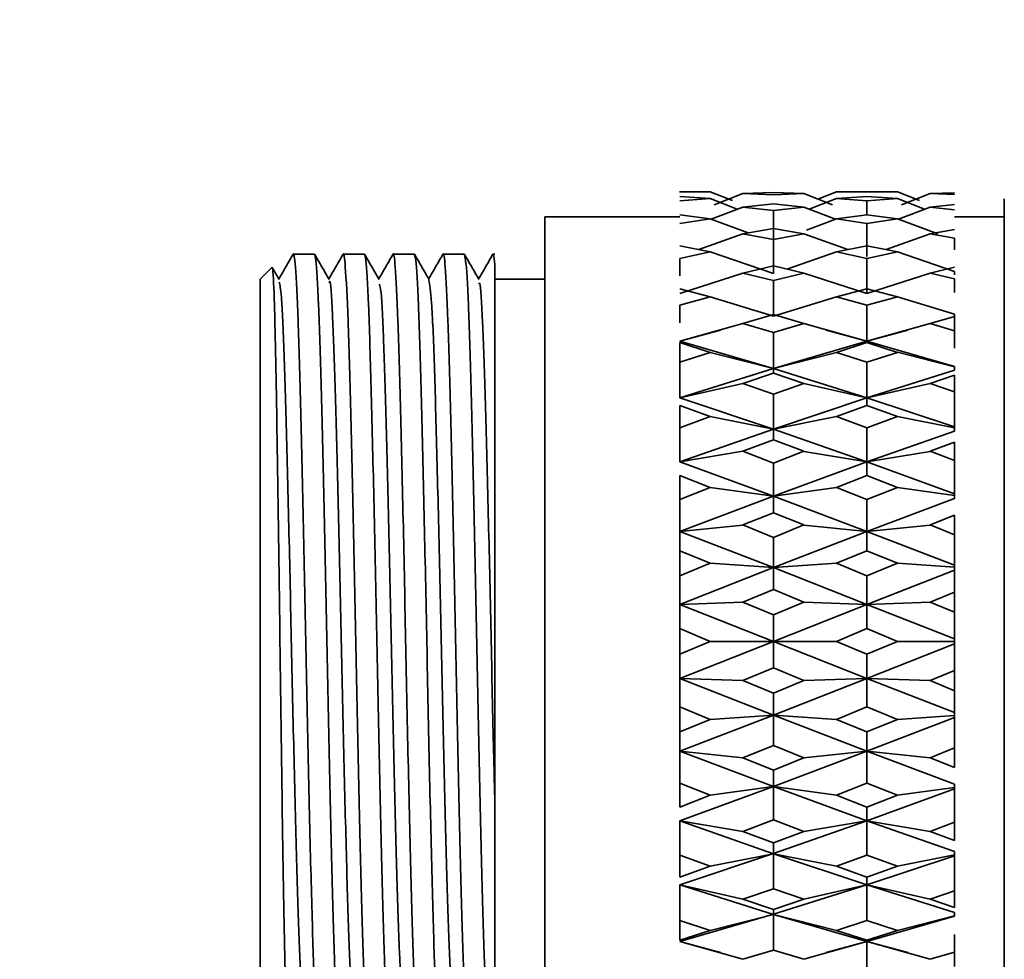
# Model space of a CAD drawing. Header units: millimetres. Extents: x -7686 to -856, y -458 to 6140.
# Tile 34 of 103: x -6014 to -5994, y 3484 to 3503. Entities that reach past the tile are written whole.
import ezdxf

# ---------------------------------------------------------------- set-up
doc = ezdxf.new("R2010")
doc.units = ezdxf.units.MM
doc.header["$LTSCALE"] = 5
doc.header["$PDSIZE"] = -1
doc.dimstyles.new('本体 安装', dxfattribs={"dimtxt": 24, "dimasz": 12, "dimexe": 7, "dimexo": 0.625, "dimtad": 1, "dimtoh": 1, "dimtxsty": 'Standard', "dimcen": 2.5, "dimclrd": 1, "dimclre": 1, "dimclrt": 4, "dimadec": 0, "dimazin": 0, "dimtfac": 1, "dimtmove": 0, "dimatfit": 3, "dimfxl": 1, "dimarcsym": 0})

# ---------------------------------------------------------------- blocks, each defined once
blk = doc.blocks.new('*D78')
at = {"color": 1, "linetype": 'ByBlock', "lineweight": -2, "transparency": 16777216}
for p, q in [((-5843.335, 3598.258), (-6087.363, 3598.258)), ((-6080.363, 3586.258), (-6080.363, 3220.258)), ((-5831.336, 3208.258), (-6087.363, 3208.258))]:
    blk.add_line(p, q, dxfattribs=at)
at = {"color": 1, "linetype": 'ByBlock', "transparency": 16777216}
for points in [[(-6082.363, 3586.258), (-6078.363, 3586.258), (-6080.363, 3598.258)], [(-6082.363, 3220.258), (-6078.363, 3220.258), (-6080.363, 3208.258)]]:
    blk.add_solid(points, dxfattribs=at)
at = {"layer": 'Defpoints', "color": 0, "linetype": 'ByBlock', "transparency": 16777216}
for p in [(-5842.71, 3598.258), (-6080.363, 3208.258), (-5830.711, 3208.258)]:
    blk.add_point(p, dxfattribs=at)
at = {"color": 4, "linetype": 'ByBlock', "transparency": 16777216, "insert": (-6092.988, 3427.581), "char_height": 24, "attachment_point": 5, "rotation": 90}
blk.add_mtext('390', dxfattribs=at)

msp = doc.modelspace()

# ---------------------------------------------------------------- linework, layer by layer
at = {"linetype": 'Continuous', "lineweight": 35}
for p, q in [((-6000.382, 3499.313), (-6000.995, 3499.313)), ((-6000.994, 3499.31), (-6000.385, 3499.313)), ((-6000.385, 3499.313), (-5999.94, 3499.137)), ((-5999.73, 3499.279), (-6000.306, 3499.052)), ((-5999.73, 3499.279), (-5999.119, 3499.298)), ((-5999.119, 3499.298), (-5999.73, 3499.279)), ((-5999.119, 3499.253), (-5999.73, 3499.279)), ((-5999.119, 3499.298), (-5998.508, 3499.279)), ((-5999.119, 3499.298), (-5998.508, 3499.279)), ((-5999.119, 3499.253), (-5998.508, 3499.279)), ((-5998.508, 3499.278), (-5997.933, 3499.052)), ((-5997.854, 3499.313), (-5998.225, 3499.167)), ((-5996.632, 3499.313), (-5997.857, 3499.313)), ((-5997.245, 3499.31), (-5997.854, 3499.313)), ((-5997.245, 3499.31), (-5996.635, 3499.313)), ((-5996.634, 3499.314), (-5996.19, 3499.137)), ((-5996.555, 3499.052), (-5995.98, 3499.278)), ((-5995.494, 3499.294), (-5995.98, 3499.279)), ((-5995.98, 3499.279), (-5995.494, 3499.259)), ((-6000.385, 3499.176), (-6000.994, 3499.217)), ((-6000.994, 3499.128), (-6000.385, 3499.176)), ((-6000.385, 3499.176), (-5999.841, 3498.965)), ((-5997.854, 3499.177), (-5998.399, 3498.964)), ((-5997.854, 3499.176), (-5997.245, 3499.217)), ((-5997.245, 3499.128), (-5997.854, 3499.176)), ((-5996.635, 3499.176), (-5997.245, 3499.217)), ((-5997.245, 3499.128), (-5996.635, 3499.176)), ((-5997.245, 3498.854), (-5997.244, 3499.128)), ((-5996.634, 3499.177), (-5996.091, 3498.964)), ((-5994.494, 3499.018), (-5994.494, 3499.169)), ((-5999.73, 3499.007), (-6000.366, 3498.763)), ((-5999.73, 3499.006), (-5999.119, 3499.069)), ((-5999.119, 3498.937), (-5999.73, 3499.006)), ((-5999.119, 3499.069), (-5998.508, 3499.006)), ((-5999.119, 3498.937), (-5998.508, 3499.006)), ((-5999.119, 3498.937), (-5999.119, 3498.3)), ((-5998.508, 3499.006), (-5997.873, 3498.764)), ((-5996.615, 3498.764), (-5995.98, 3499.006)), ((-5995.494, 3499.057), (-5995.98, 3499.006)), ((-5995.98, 3499.006), (-5995.494, 3498.952)), ((-5994.494, 3498.902), (-5994.494, 3499.017)), ((-6000.994, 3498.813), (-6003.695, 3498.813)), ((-6000.385, 3498.77), (-6000.994, 3498.854)), ((-6000.994, 3498.68), (-6000.385, 3498.77)), ((-6000.385, 3498.77), (-5999.625, 3498.488)), ((-5997.854, 3498.771), (-5998.458, 3498.546)), ((-5997.854, 3498.77), (-5997.245, 3498.854)), ((-5997.245, 3498.68), (-5997.854, 3498.77)), ((-5996.635, 3498.77), (-5997.245, 3498.854)), ((-5997.245, 3498.68), (-5996.635, 3498.77)), ((-5996.634, 3498.771), (-5995.824, 3498.468)), ((-5994.494, 3498.813), (-5995.494, 3498.813)), ((-5999.73, 3498.47), (-5999.119, 3498.575)), ((-5999.119, 3498.575), (-5998.508, 3498.47)), ((-5997.245, 3498.017), (-5997.244, 3498.68)), ((-5995.494, 3498.554), (-5995.98, 3498.47)), ((-5999.73, 3498.47), (-6000.612, 3498.154)), ((-5999.119, 3498.359), (-5999.73, 3498.47)), ((-5999.119, 3498.359), (-5998.508, 3498.47)), ((-5999.119, 3498.358), (-5999.119, 3497.674)), ((-5998.508, 3498.469), (-5997.627, 3498.154)), ((-5996.862, 3498.154), (-5995.98, 3498.469)), ((-5995.98, 3498.47), (-5995.494, 3498.382)), ((-5995.494, 3498.15), (-5995.494, 3498.382)), ((-5995.494, 3498.283), (-5995.494, 3498.344)), ((-6000.385, 3498.107), (-6000.994, 3498.232)), ((-6000.994, 3497.977), (-6000.385, 3498.107)), ((-6000.385, 3498.107), (-5999.119, 3497.674)), ((-5997.854, 3498.108), (-5998.851, 3497.766)), ((-5997.854, 3498.107), (-5997.245, 3498.232)), ((-5997.245, 3497.976), (-5997.854, 3498.107)), ((-5996.635, 3498.107), (-5997.245, 3498.232)), ((-5997.245, 3497.976), (-5996.635, 3498.107)), ((-5996.634, 3498.108), (-5995.494, 3497.715)), ((-6008.308, 3498.063), (-6008.73, 3498.063)), ((-6007.308, 3498.063), (-6007.73, 3498.063)), ((-6006.308, 3498.063), (-6006.73, 3498.063)), ((-6005.308, 3498.063), (-6005.73, 3498.063)), ((-6004.694, 3498.063), (-6004.73, 3498.063)), ((-6000.994, 3497.627), (-6000.994, 3497.977)), ((-5997.245, 3497.276), (-5997.244, 3497.976)), ((-6009.157, 3497.801), (-6009.394, 3497.563)), ((-6009.014, 3497.558), (-6009.152, 3497.798)), ((-5999.73, 3497.686), (-5999.119, 3497.829)), ((-5999.119, 3497.829), (-5998.508, 3497.686)), ((-5995.494, 3497.8), (-5995.98, 3497.686)), ((-5995.494, 3497.649), (-5995.494, 3497.715)), ((-6009.394, 3483.063), (-6009.394, 3497.563)), ((-6003.694, 3497.563), (-6004.694, 3497.563)), ((-5999.73, 3497.686), (-6000.994, 3497.276)), ((-5999.119, 3497.536), (-5999.73, 3497.686)), ((-5999.119, 3497.536), (-5998.508, 3497.686)), ((-5999.119, 3497.536), (-5999.119, 3496.824)), ((-5998.508, 3497.685), (-5997.245, 3497.276)), ((-5997.245, 3497.276), (-5995.98, 3497.685)), ((-5995.98, 3497.686), (-5995.494, 3497.567)), ((-5995.494, 3497.299), (-5995.494, 3497.567)), ((-6000.385, 3497.208), (-6000.994, 3497.369)), ((-5997.854, 3497.208), (-5997.245, 3497.369)), ((-5996.635, 3497.208), (-5997.245, 3497.369)), ((-6000.994, 3497.041), (-6000.385, 3497.208)), ((-6000.385, 3497.207), (-5999.119, 3496.824)), ((-5997.854, 3497.208), (-5999.119, 3496.825)), ((-5997.245, 3497.041), (-5997.854, 3497.208)), ((-5997.245, 3497.041), (-5996.635, 3497.208)), ((-5996.634, 3497.208), (-5995.494, 3496.86)), ((-6000.994, 3496.691), (-6000.994, 3497.041)), ((-5997.245, 3496.324), (-5997.244, 3497.041)), ((-5999.73, 3496.677), (-5999.119, 3496.855)), ((-5999.119, 3496.855), (-5998.508, 3496.677)), ((-5995.494, 3496.819), (-5995.98, 3496.677)), ((-5995.494, 3496.793), (-5995.494, 3496.86)), ((-5995.494, 3496.532), (-5995.494, 3496.819)), ((-5999.73, 3496.677), (-6000.994, 3496.324)), ((-6000.994, 3496.324), (-6000.177, 3496.542)), ((-5999.119, 3496.494), (-5999.73, 3496.677)), ((-5999.119, 3496.494), (-5998.508, 3496.677)), ((-5998.508, 3496.677), (-5997.245, 3496.324)), ((-5997.245, 3496.324), (-5998.06, 3496.541)), ((-5997.245, 3496.323), (-5995.98, 3496.677)), ((-5997.245, 3496.324), (-5996.429, 3496.542)), ((-5995.98, 3496.677), (-5995.494, 3496.532)), ((-5995.494, 3496.182), (-5995.494, 3496.532)), ((-6000.994, 3496.324), (-5999.119, 3495.777)), ((-5999.119, 3496.494), (-5999.119, 3495.777)), ((-5999.119, 3495.777), (-5997.245, 3496.324)), ((-5997.245, 3496.324), (-5995.494, 3495.815)), ((-5997.244, 3496.292), (-5997.245, 3496.323)), ((-6000.385, 3496.098), (-6000.994, 3496.292)), ((-6000.994, 3495.9), (-6000.994, 3496.292)), ((-5997.854, 3496.098), (-5997.245, 3496.292)), ((-5996.635, 3496.098), (-5997.245, 3496.292)), ((-6000.994, 3495.9), (-6000.385, 3496.098)), ((-6000.385, 3496.098), (-5999.119, 3495.776)), ((-5997.854, 3496.098), (-5999.119, 3495.777)), ((-5997.245, 3495.9), (-5997.854, 3496.098)), ((-5997.245, 3495.9), (-5996.635, 3496.098)), ((-5996.634, 3496.099), (-5995.494, 3495.807)), ((-6000.994, 3495.189), (-6000.994, 3495.9)), ((-6000.994, 3495.189), (-5999.119, 3495.777)), ((-5999.119, 3495.683), (-5999.119, 3495.777)), ((-5997.245, 3495.189), (-5999.119, 3495.776)), ((-5997.245, 3495.189), (-5997.244, 3495.9)), ((-5997.245, 3495.189), (-5995.494, 3495.739)), ((-5995.494, 3495.807), (-5995.494, 3495.815)), ((-5995.494, 3495.739), (-5995.494, 3495.807)), ((-5999.73, 3495.475), (-5999.119, 3495.683)), ((-5999.119, 3495.683), (-5998.508, 3495.475)), ((-5995.494, 3495.64), (-5995.98, 3495.475)), ((-5995.494, 3495.308), (-5995.494, 3495.64)), ((-5999.73, 3495.475), (-6000.994, 3495.189)), ((-5999.119, 3495.264), (-5999.73, 3495.475)), ((-5999.119, 3495.264), (-5998.508, 3495.475)), ((-5998.508, 3495.475), (-5997.245, 3495.189)), ((-5997.245, 3495.188), (-5995.98, 3495.475)), ((-5995.98, 3495.475), (-5995.494, 3495.308)), ((-6000.994, 3495.189), (-5999.119, 3494.563)), ((-5999.119, 3495.264), (-5999.119, 3494.563)), ((-5999.119, 3494.563), (-5997.245, 3495.189)), ((-5997.245, 3495.189), (-5995.494, 3494.606)), ((-5997.244, 3495.033), (-5997.245, 3495.188)), ((-5995.494, 3494.606), (-5995.494, 3495.308)), ((-6000.385, 3494.813), (-6000.994, 3495.033)), ((-6000.994, 3494.59), (-6000.994, 3495.033)), ((-5997.854, 3494.813), (-5997.245, 3495.033)), ((-5996.635, 3494.813), (-5997.245, 3495.033)), ((-6000.994, 3494.59), (-6000.385, 3494.813)), ((-6000.385, 3494.813), (-5999.119, 3494.563)), ((-5997.854, 3494.813), (-5999.119, 3494.563)), ((-5997.245, 3494.59), (-5997.854, 3494.813)), ((-5997.245, 3494.59), (-5996.635, 3494.813)), ((-5996.634, 3494.814), (-5995.494, 3494.587)), ((-6000.994, 3493.905), (-6000.994, 3494.59)), ((-6000.994, 3493.905), (-5999.119, 3494.563)), ((-5999.119, 3494.347), (-5999.119, 3494.564)), ((-5997.245, 3493.906), (-5999.119, 3494.563)), ((-5997.245, 3493.905), (-5997.244, 3494.59)), ((-5995.494, 3494.586), (-5995.494, 3494.606)), ((-5995.494, 3494.52), (-5995.494, 3494.586)), ((-5997.245, 3493.905), (-5995.494, 3494.52)), ((-5999.73, 3494.117), (-5999.119, 3494.347)), ((-5999.119, 3494.347), (-5998.508, 3494.117)), ((-5995.494, 3494.3), (-5995.98, 3494.117)), ((-5995.494, 3493.932), (-5995.494, 3494.3)), ((-5999.73, 3494.117), (-6000.994, 3493.905)), ((-5999.119, 3493.883), (-5999.73, 3494.117)), ((-5999.119, 3493.883), (-5998.508, 3494.117)), ((-5998.508, 3494.116), (-5997.245, 3493.906)), ((-5997.245, 3493.905), (-5995.98, 3494.116)), ((-5995.98, 3494.117), (-5995.494, 3493.932)), ((-6000.994, 3493.905), (-5999.119, 3493.22)), ((-5999.119, 3493.22), (-5997.245, 3493.905)), ((-5999.119, 3493.884), (-5999.119, 3493.22)), ((-5997.244, 3493.63), (-5997.245, 3493.905)), ((-5997.245, 3493.905), (-5995.494, 3493.267)), ((-5995.494, 3493.267), (-5995.494, 3493.932)), ((-6000.385, 3493.391), (-6000.994, 3493.63)), ((-6000.994, 3493.15), (-6000.994, 3493.63)), ((-5997.854, 3493.391), (-5997.245, 3493.63)), ((-5996.635, 3493.391), (-5997.245, 3493.63)), ((-6000.994, 3493.15), (-6000.385, 3493.391)), ((-6000.385, 3493.391), (-5999.119, 3493.22)), ((-5997.854, 3493.391), (-5999.119, 3493.22)), ((-5997.245, 3493.15), (-5997.854, 3493.391)), ((-5997.245, 3493.15), (-5996.635, 3493.391)), ((-5996.634, 3493.392), (-5995.494, 3493.236)), ((-6000.994, 3492.513), (-5999.119, 3493.22)), ((-5999.119, 3492.889), (-5999.119, 3493.221)), ((-5997.245, 3492.513), (-5999.119, 3493.22)), ((-5997.245, 3492.513), (-5995.494, 3493.174)), ((-5995.494, 3493.236), (-5995.494, 3493.267)), ((-5995.494, 3493.174), (-5995.494, 3493.236)), ((-6000.994, 3492.513), (-6000.994, 3493.15)), ((-5997.245, 3492.513), (-5997.244, 3493.15)), ((-5999.73, 3492.643), (-5999.119, 3492.889)), ((-5999.119, 3492.889), (-5998.508, 3492.643)), ((-5995.494, 3492.838), (-5995.98, 3492.643)), ((-5995.494, 3492.446), (-5995.494, 3492.838)), ((-5999.73, 3492.642), (-6000.994, 3492.513)), ((-5999.119, 3492.395), (-5999.73, 3492.643)), ((-5999.119, 3492.395), (-5998.508, 3492.643)), ((-5998.508, 3492.642), (-5997.245, 3492.513)), ((-5997.245, 3492.513), (-5995.98, 3492.642)), ((-5995.98, 3492.643), (-5995.494, 3492.446)), ((-6000.994, 3492.513), (-5999.119, 3491.789)), ((-6000.994, 3492.127), (-6000.994, 3492.513)), ((-5999.119, 3491.789), (-5997.245, 3492.513)), ((-5999.119, 3492.395), (-5999.119, 3491.789)), ((-5997.244, 3492.127), (-5997.245, 3492.513)), ((-5997.245, 3492.513), (-5995.494, 3491.838)), ((-5995.494, 3491.838), (-5995.494, 3492.446)), ((-6000.385, 3491.876), (-6000.994, 3492.127)), ((-6000.994, 3491.624), (-6000.994, 3492.127)), ((-5997.854, 3491.876), (-5997.245, 3492.127)), ((-5996.635, 3491.876), (-5997.245, 3492.127)), ((-6000.994, 3491.624), (-6000.385, 3491.876)), ((-6000.994, 3491.054), (-5999.119, 3491.789)), ((-6000.385, 3491.876), (-5999.119, 3491.789)), ((-5997.854, 3491.876), (-5999.119, 3491.789)), ((-5999.119, 3491.352), (-5999.119, 3491.789)), ((-5997.245, 3491.054), (-5999.119, 3491.789)), ((-5997.245, 3491.624), (-5997.854, 3491.876)), ((-5997.245, 3491.624), (-5996.635, 3491.876)), ((-5996.634, 3491.876), (-5995.494, 3491.797)), ((-5995.494, 3491.797), (-5995.494, 3491.838)), ((-5995.494, 3491.74), (-5995.494, 3491.797)), ((-6000.994, 3491.054), (-6000.994, 3491.624)), ((-5997.245, 3491.054), (-5995.494, 3491.74)), ((-5997.245, 3491.054), (-5997.244, 3491.624)), ((-5995.494, 3491.3), (-5995.494, 3491.74)), ((-5999.73, 3491.098), (-5999.119, 3491.352)), ((-5999.119, 3491.352), (-5998.508, 3491.098)), ((-5995.494, 3491.3), (-5995.98, 3491.098)), ((-5995.494, 3490.895), (-5995.494, 3491.3)), ((-5999.73, 3491.097), (-6000.994, 3491.054)), ((-6000.994, 3491.054), (-5999.119, 3490.313)), ((-6000.994, 3490.569), (-6000.994, 3491.054)), ((-5999.119, 3490.843), (-5999.73, 3491.098)), ((-5999.119, 3490.843), (-5998.508, 3491.098)), ((-5999.119, 3490.313), (-5997.245, 3491.054)), ((-5998.508, 3491.097), (-5997.245, 3491.054)), ((-5997.245, 3491.054), (-5995.98, 3491.097)), ((-5997.244, 3490.569), (-5997.245, 3491.054)), ((-5997.245, 3491.054), (-5995.494, 3490.363)), ((-5995.98, 3491.098), (-5995.494, 3490.895)), ((-5999.119, 3490.843), (-5999.119, 3490.313)), ((-5995.494, 3490.363), (-5995.494, 3490.895)), ((-6000.385, 3490.313), (-6000.994, 3490.569)), ((-6000.994, 3490.058), (-6000.994, 3490.569)), ((-5997.854, 3490.313), (-5997.245, 3490.569)), ((-5996.635, 3490.313), (-5997.245, 3490.569)), ((-6000.994, 3489.572), (-5999.119, 3490.313)), ((-6000.994, 3490.058), (-6000.385, 3490.313)), ((-6000.385, 3490.313), (-5999.119, 3490.313)), ((-5997.245, 3489.572), (-5999.119, 3490.313)), ((-5997.854, 3490.313), (-5999.119, 3490.313)), ((-5999.119, 3489.784), (-5999.119, 3490.313)), ((-5997.245, 3490.058), (-5997.854, 3490.313)), ((-5997.245, 3490.058), (-5996.635, 3490.313)), ((-5997.245, 3489.572), (-5995.494, 3490.263)), ((-5996.634, 3490.313), (-5995.494, 3490.313)), ((-5995.494, 3490.313), (-5995.494, 3490.363)), ((-5995.494, 3490.264), (-5995.494, 3490.313)), ((-5995.494, 3489.731), (-5995.494, 3490.264)), ((-6000.994, 3489.572), (-6000.994, 3490.058)), ((-5997.245, 3489.572), (-5997.244, 3490.058)), ((-5999.73, 3489.529), (-5999.119, 3489.784)), ((-5999.119, 3489.784), (-5998.508, 3489.529)), ((-5995.494, 3489.731), (-5995.98, 3489.529)), ((-5995.494, 3489.326), (-5995.494, 3489.731)), ((-6000.994, 3489.572), (-5999.119, 3488.837)), ((-5999.73, 3489.529), (-6000.994, 3489.572)), ((-6000.994, 3489.003), (-6000.994, 3489.572)), ((-5999.119, 3489.274), (-5999.73, 3489.529)), ((-5999.119, 3488.837), (-5997.245, 3489.572)), ((-5999.119, 3489.274), (-5998.508, 3489.529)), ((-5998.508, 3489.529), (-5997.245, 3489.572)), ((-5997.245, 3489.572), (-5995.494, 3488.886)), ((-5997.245, 3489.572), (-5995.98, 3489.529)), ((-5997.244, 3489.003), (-5997.245, 3489.572)), ((-5995.98, 3489.529), (-5995.494, 3489.326)), ((-5999.119, 3489.275), (-5999.119, 3488.837)), ((-5995.494, 3488.886), (-5995.494, 3489.326)), ((-6000.385, 3488.75), (-6000.994, 3489.003)), ((-6000.994, 3488.499), (-6000.994, 3489.003)), ((-6000.994, 3488.113), (-5999.119, 3488.837)), ((-6000.385, 3488.75), (-5999.119, 3488.837)), ((-5997.245, 3488.113), (-5999.119, 3488.837)), ((-5997.854, 3488.75), (-5999.119, 3488.837)), ((-5999.119, 3488.232), (-5999.119, 3488.837)), ((-5997.854, 3488.75), (-5997.245, 3489.003)), ((-5996.635, 3488.75), (-5997.245, 3489.003)), ((-5996.634, 3488.75), (-5995.494, 3488.829)), ((-5995.494, 3488.829), (-5995.494, 3488.886)), ((-5995.494, 3488.788), (-5995.494, 3488.829)), ((-6000.994, 3488.499), (-6000.385, 3488.75)), ((-5997.245, 3488.499), (-5997.854, 3488.75)), ((-5997.245, 3488.113), (-5995.494, 3488.788)), ((-5997.245, 3488.499), (-5996.635, 3488.75)), ((-5995.494, 3488.181), (-5995.494, 3488.788)), ((-6000.994, 3488.113), (-6000.994, 3488.499)), ((-5997.245, 3488.113), (-5997.244, 3488.499)), ((-6000.994, 3488.113), (-5999.119, 3487.406)), ((-5999.73, 3487.984), (-6000.994, 3488.113)), ((-6000.994, 3487.476), (-6000.994, 3488.113)), ((-5999.73, 3487.984), (-5999.119, 3488.232)), ((-5999.119, 3488.232), (-5998.508, 3487.984)), ((-5999.119, 3487.406), (-5997.245, 3488.113)), ((-5998.508, 3487.984), (-5997.245, 3488.113)), ((-5997.245, 3488.113), (-5995.494, 3487.453)), ((-5997.245, 3488.113), (-5995.98, 3487.984)), ((-5997.244, 3487.476), (-5997.245, 3488.113)), ((-5995.494, 3488.181), (-5995.98, 3487.984)), ((-5995.494, 3487.788), (-5995.494, 3488.181)), ((-5999.119, 3487.738), (-5999.73, 3487.984)), ((-5999.119, 3487.738), (-5998.508, 3487.984)), ((-5995.98, 3487.984), (-5995.494, 3487.788)), ((-5999.119, 3487.738), (-5999.119, 3487.406)), ((-6000.385, 3487.235), (-6000.994, 3487.476)), ((-6000.994, 3486.996), (-6000.994, 3487.476)), ((-5997.854, 3487.235), (-5997.245, 3487.476)), ((-5996.635, 3487.235), (-5997.245, 3487.476)), ((-5995.494, 3487.39), (-5995.494, 3487.453)), ((-6000.994, 3486.721), (-5999.119, 3487.406)), ((-6000.385, 3487.235), (-5999.119, 3487.406)), ((-5997.245, 3486.721), (-5999.119, 3487.406)), ((-5997.854, 3487.235), (-5999.119, 3487.406)), ((-5999.119, 3486.743), (-5999.119, 3487.406)), ((-5997.245, 3486.721), (-5995.494, 3487.359)), ((-5996.634, 3487.235), (-5995.494, 3487.39)), ((-5995.494, 3487.359), (-5995.494, 3487.39)), ((-5995.494, 3486.695), (-5995.494, 3487.359)), ((-6000.994, 3486.996), (-6000.385, 3487.235)), ((-5997.245, 3486.996), (-5997.854, 3487.235)), ((-5997.245, 3486.996), (-5996.635, 3487.235)), ((-5997.245, 3486.721), (-5997.244, 3486.996)), ((-6000.994, 3486.721), (-5999.119, 3486.063)), ((-5999.73, 3486.509), (-6000.994, 3486.721)), ((-6000.994, 3486.036), (-6000.994, 3486.721)), ((-5999.73, 3486.51), (-5999.119, 3486.743)), ((-5999.119, 3486.743), (-5998.508, 3486.51)), ((-5999.119, 3486.064), (-5997.245, 3486.721)), ((-5998.508, 3486.51), (-5997.245, 3486.721)), ((-5997.245, 3486.721), (-5995.494, 3486.106)), ((-5997.245, 3486.721), (-5995.98, 3486.51)), ((-5997.244, 3486.036), (-5997.245, 3486.721)), ((-5995.494, 3486.695), (-5995.98, 3486.51)), ((-5995.494, 3486.327), (-5995.494, 3486.695)), ((-5999.119, 3486.279), (-5999.73, 3486.51)), ((-5999.119, 3486.279), (-5998.508, 3486.51)), ((-5995.98, 3486.51), (-5995.494, 3486.326)), ((-5999.119, 3486.28), (-5999.119, 3486.064)), ((-5995.494, 3486.04), (-5995.494, 3486.106)), ((-6000.994, 3485.438), (-5999.119, 3486.064)), ((-6000.385, 3485.813), (-6000.994, 3486.036)), ((-6000.994, 3485.594), (-6000.994, 3486.036)), ((-6000.385, 3485.813), (-5999.119, 3486.063)), ((-5997.245, 3485.438), (-5999.119, 3486.063)), ((-5997.854, 3485.813), (-5999.119, 3486.063)), ((-5999.119, 3485.363), (-5999.119, 3486.063)), ((-5997.854, 3485.813), (-5997.245, 3486.036)), ((-5996.635, 3485.813), (-5997.245, 3486.036)), ((-5997.245, 3485.438), (-5995.494, 3486.02)), ((-5996.634, 3485.813), (-5995.494, 3486.04)), ((-5995.494, 3486.02), (-5995.494, 3486.04)), ((-5995.494, 3485.319), (-5995.494, 3486.02)), ((-6000.994, 3485.594), (-6000.385, 3485.813)), ((-5997.245, 3485.594), (-5997.854, 3485.813)), ((-5997.245, 3485.594), (-5996.635, 3485.813)), ((-5997.245, 3485.438), (-5997.244, 3485.594)), ((-6000.994, 3485.438), (-5999.119, 3484.849)), ((-5999.73, 3485.151), (-6000.994, 3485.438)), ((-6000.994, 3484.726), (-6000.994, 3485.438)), ((-5999.73, 3485.151), (-5999.119, 3485.362)), ((-5999.119, 3484.85), (-5997.245, 3485.438)), ((-5999.119, 3485.362), (-5998.508, 3485.151)), ((-5998.508, 3485.151), (-5997.245, 3485.438)), ((-5997.245, 3485.438), (-5995.494, 3484.888)), ((-5997.245, 3485.438), (-5995.98, 3485.151)), ((-5997.244, 3484.726), (-5997.245, 3485.438)), ((-5995.494, 3485.319), (-5995.98, 3485.151)), ((-5995.494, 3484.986), (-5995.494, 3485.319)), ((-5999.119, 3484.944), (-5999.73, 3485.151)), ((-5999.119, 3484.944), (-5998.508, 3485.151)), ((-5995.98, 3485.151), (-5995.494, 3484.986)), ((-5999.119, 3484.944), (-5999.119, 3484.85)), ((-5995.494, 3484.82), (-5995.494, 3484.888)), ((-6000.994, 3484.303), (-5999.119, 3484.85)), ((-6000.385, 3484.528), (-6000.994, 3484.726)), ((-6000.994, 3484.335), (-6000.994, 3484.726)), ((-6000.385, 3484.528), (-5999.119, 3484.849)), ((-5997.245, 3484.303), (-5999.119, 3484.849)), ((-5997.854, 3484.528), (-5999.119, 3484.849)), ((-5999.119, 3484.133), (-5999.119, 3484.849)), ((-5997.854, 3484.528), (-5997.245, 3484.726)), ((-5997.245, 3484.303), (-5995.494, 3484.811)), ((-5996.635, 3484.528), (-5997.245, 3484.726)), ((-5996.634, 3484.528), (-5995.494, 3484.82)), ((-5995.494, 3484.812), (-5995.494, 3484.82)), ((-6000.994, 3484.335), (-6000.385, 3484.528)), ((-5997.245, 3484.335), (-5997.854, 3484.528)), ((-5997.245, 3484.335), (-5996.635, 3484.528)), ((-6000.994, 3484.303), (-6000.177, 3484.084)), ((-5999.73, 3483.949), (-6000.994, 3484.303)), ((-5998.508, 3483.949), (-5997.245, 3484.303)), ((-5998.06, 3484.085), (-5997.245, 3484.303)), ((-5997.245, 3484.303), (-5997.244, 3484.335)), ((-5997.245, 3484.303), (-5996.429, 3484.085)), ((-5997.245, 3484.303), (-5995.98, 3483.949)), ((-5997.244, 3483.586), (-5997.245, 3484.303)), ((-5995.494, 3484.095), (-5995.494, 3484.444)), ((-5999.73, 3483.949), (-5999.119, 3484.133)), ((-5999.119, 3484.133), (-5998.508, 3483.949)), ((-5995.494, 3484.094), (-5995.98, 3483.949)), ((-5995.494, 3483.807), (-5995.494, 3484.094))]:
    msp.add_line(p, q, dxfattribs=at)
at = {"color": 4, "linetype": 'ByBlock'}
for radius, start, end in [(872.295, 310, 170), (463.399, 110.79207, 194.20793)]:
    msp.add_arc((-5842.71, 3598.258), radius, start, end, dxfattribs=at)
at = {"linetype": 'Continuous', "lineweight": 35}
for points, knots in [([(-5994.494, 3498.62), (-5994.494, 3498.632), (-5994.494, 3498.726), (-5994.494, 3498.819), (-5994.494, 3498.9)], [0, 0, 0, 0, 0.129206, 1, 1, 1, 1]), ([(-5994.494, 3498.372), (-5994.494, 3498.38), (-5994.494, 3498.462), (-5994.494, 3498.544), (-5994.494, 3498.618)], [0, 0, 0, 0, 0.103605, 1, 1, 1, 1]), ([(-5994.494, 3497.969), (-5994.494, 3498.015), (-5994.494, 3498.149), (-5994.494, 3498.282), (-5994.494, 3498.37)], [0, 0, 0, 0, 0.340504, 1, 1, 1, 1]), ([(-6008.23, 3482.563), (-6008.24, 3482.589), (-6008.266, 3482.662), (-6008.314, 3483.465), (-6008.366, 3485.141), (-6008.421, 3487.412), (-6008.475, 3490.007), (-6008.527, 3492.638), (-6008.583, 3495.003), (-6008.634, 3496.853), (-6008.686, 3497.834), (-6008.719, 3498.125), (-6008.734, 3498.048), (-6008.736, 3498.039)], [0, 0, 0, 0, 0.057577, 0.163793, 0.270009, 0.376222, 0.482437, 0.588651, 0.694864, 0.80108, 0.907293, 0.989218, 1, 1, 1, 1]), ([(-6007.23, 3482.563), (-6007.24, 3482.589), (-6007.266, 3482.662), (-6007.314, 3483.465), (-6007.366, 3485.141), (-6007.421, 3487.412), (-6007.475, 3490.007), (-6007.527, 3492.638), (-6007.583, 3495.003), (-6007.634, 3496.853), (-6007.686, 3497.835), (-6007.719, 3498.125), (-6007.734, 3498.048), (-6007.736, 3498.038)], [0, 0, 0, 0, 0.057556, 0.163733, 0.26991, 0.376084, 0.48226, 0.588435, 0.694609, 0.800786, 0.90696, 0.988855, 1, 1, 1, 1]), ([(-6006.23, 3482.563), (-6006.24, 3482.589), (-6006.266, 3482.662), (-6006.314, 3483.465), (-6006.366, 3485.141), (-6006.421, 3487.412), (-6006.475, 3490.007), (-6006.527, 3492.638), (-6006.583, 3495.003), (-6006.634, 3496.853), (-6006.686, 3497.834), (-6006.719, 3498.125), (-6006.734, 3498.048), (-6006.736, 3498.039)], [0, 0, 0, 0, 0.057576, 0.163791, 0.270007, 0.376219, 0.482433, 0.588646, 0.694858, 0.801073, 0.907286, 0.98921, 1, 1, 1, 1]), ([(-6005.23, 3482.563), (-6005.24, 3482.589), (-6005.266, 3482.662), (-6005.314, 3483.465), (-6005.366, 3485.141), (-6005.421, 3487.412), (-6005.475, 3490.007), (-6005.527, 3492.638), (-6005.583, 3495.003), (-6005.634, 3496.853), (-6005.686, 3497.835), (-6005.719, 3498.125), (-6005.734, 3498.047), (-6005.736, 3498.038)], [0, 0, 0, 0, 0.0575512, 0.1637197, 0.2698888, 0.3760546, 0.4822217, 0.5883884, 0.694554, 0.8007228, 0.9068884, 0.9887774, 1, 1, 1, 1]), ([(-6008.734, 3498.062), (-6008.783, 3497.977), (-6008.878, 3497.813), (-6008.973, 3497.648), (-6009.019, 3497.568)], [0, 0, 0, 0, 0.512801, 1, 1, 1, 1]), ([(-6008.308, 3498.063), (-6008.299, 3498.037), (-6008.272, 3497.964), (-6008.224, 3497.161), (-6008.173, 3495.485), (-6008.118, 3493.214), (-6008.063, 3490.619), (-6008.012, 3487.988), (-6007.955, 3485.623), (-6007.905, 3483.773), (-6007.852, 3482.792), (-6007.82, 3482.501), (-6007.804, 3482.579), (-6007.802, 3482.588)], [0, 0, 0, 0, 0.057566, 0.163733, 0.269901, 0.376066, 0.482232, 0.588398, 0.694562, 0.80073, 0.906894, 0.988767, 1, 1, 1, 1]), ([(-6008.014, 3497.558), (-6008.062, 3497.642), (-6008.159, 3497.81), (-6008.256, 3497.978), (-6008.305, 3498.062)], [0, 0, 0, 0, 0.499985, 1, 1, 1, 1]), ([(-6007.734, 3498.062), (-6007.783, 3497.977), (-6007.878, 3497.813), (-6007.973, 3497.648), (-6008.019, 3497.568)], [0, 0, 0, 0, 0.513112, 1, 1, 1, 1]), ([(-6007.308, 3498.063), (-6007.299, 3498.037), (-6007.272, 3497.964), (-6007.224, 3497.161), (-6007.173, 3495.485), (-6007.118, 3493.214), (-6007.063, 3490.619), (-6007.012, 3487.988), (-6006.955, 3485.623), (-6006.905, 3483.773), (-6006.852, 3482.792), (-6006.82, 3482.501), (-6006.804, 3482.578), (-6006.803, 3482.587)], [0, 0, 0, 0, 0.057594, 0.163813, 0.270032, 0.376248, 0.482466, 0.588683, 0.694898, 0.801118, 0.907334, 0.989246, 1, 1, 1, 1]), ([(-6007.014, 3497.558), (-6007.062, 3497.642), (-6007.159, 3497.81), (-6007.256, 3497.978), (-6007.305, 3498.062)], [0, 0, 0, 0, 0.499986, 1, 1, 1, 1]), ([(-6006.734, 3498.062), (-6006.783, 3497.977), (-6006.878, 3497.813), (-6006.973, 3497.648), (-6007.019, 3497.568)], [0, 0, 0, 0, 0.512811, 1, 1, 1, 1]), ([(-6006.308, 3498.063), (-6006.299, 3498.037), (-6006.272, 3497.964), (-6006.224, 3497.161), (-6006.173, 3495.485), (-6006.118, 3493.214), (-6006.063, 3490.619), (-6006.012, 3487.988), (-6005.955, 3485.623), (-6005.905, 3483.773), (-6005.852, 3482.792), (-6005.82, 3482.501), (-6005.804, 3482.578), (-6005.803, 3482.587)], [0, 0, 0, 0, 0.0576, 0.163831, 0.270062, 0.37629, 0.48252, 0.588749, 0.694977, 0.801208, 0.907435, 0.989357, 1, 1, 1, 1]), ([(-6006.013, 3497.558), (-6006.062, 3497.642), (-6006.159, 3497.81), (-6006.256, 3497.977), (-6006.304, 3498.061)], [0, 0, 0, 0, 0.499986, 1, 1, 1, 1]), ([(-6005.734, 3498.062), (-6005.783, 3497.977), (-6005.878, 3497.813), (-6005.973, 3497.648), (-6006.019, 3497.568)], [0, 0, 0, 0, 0.513176, 1, 1, 1, 1]), ([(-6005.308, 3498.063), (-6005.299, 3498.037), (-6005.272, 3497.964), (-6005.224, 3497.161), (-6005.173, 3495.485), (-6005.118, 3493.214), (-6005.063, 3490.619), (-6005.012, 3487.988), (-6004.955, 3485.623), (-6004.905, 3483.773), (-6004.852, 3482.791), (-6004.82, 3482.501), (-6004.804, 3482.579), (-6004.802, 3482.589)], [0, 0, 0, 0, 0.057548, 0.163682, 0.269816, 0.375947, 0.48208, 0.588212, 0.694343, 0.800477, 0.906608, 0.988455, 1, 1, 1, 1]), ([(-6005.014, 3497.558), (-6005.062, 3497.642), (-6005.159, 3497.81), (-6005.256, 3497.978), (-6005.305, 3498.062)], [0, 0, 0, 0, 0.499986, 1, 1, 1, 1]), ([(-6004.734, 3498.062), (-6004.783, 3497.977), (-6004.878, 3497.813), (-6004.973, 3497.648), (-6005.019, 3497.568)], [0, 0, 0, 0, 0.512816, 1, 1, 1, 1]), ([(-6004.694, 3497.857), (-6004.704, 3497.938), (-6004.716, 3498.041), (-6004.73, 3498.073), (-6004.734, 3498.049), (-6004.736, 3498.039)], [0, 0, 0, 0, 0.686282, 0.871331, 1, 1, 1, 1]), ([(-5994.494, 3497.597), (-5994.494, 3497.642), (-5994.494, 3497.765), (-5994.494, 3497.888), (-5994.494, 3497.967)], [0, 0, 0, 0, 0.363281, 1, 1, 1, 1]), ([(-6008.894, 3483.661), (-6008.9, 3483.93), (-6008.918, 3484.692), (-6008.946, 3486.475), (-6008.981, 3488.959), (-6009.014, 3491.589), (-6009.05, 3494.049), (-6009.082, 3496.068), (-6009.117, 3497.409), (-6009.142, 3497.797), (-6009.155, 3497.8), (-6009.157, 3497.801)], [0, 0, 0, 0, 0.071486, 0.202615, 0.333548, 0.464263, 0.594359, 0.723721, 0.852897, 0.980891, 1, 1, 1, 1]), ([(-6004.694, 3487.034), (-6004.694, 3487.459), (-6004.694, 3488.618), (-6004.694, 3490.752), (-6004.694, 3493.217), (-6004.694, 3495.412), (-6004.694, 3497.06), (-6004.694, 3497.603), (-6004.694, 3497.857)], [0, 0, 0, 0, 0.104451, 0.284835, 0.465992, 0.651946, 0.837652, 1, 1, 1, 1]), ([(-6008.525, 3483.146), (-6008.529, 3483.131), (-6008.551, 3483.053), (-6008.593, 3483.733), (-6008.646, 3485.141), (-6008.699, 3487.197), (-6008.755, 3489.587), (-6008.806, 3492.062), (-6008.863, 3494.344), (-6008.913, 3496.15), (-6008.966, 3497.316), (-6008.999, 3497.445), (-6009.013, 3497.504)], [0, 0, 0, 0, 0.027932, 0.137818, 0.247735, 0.357767, 0.467767, 0.577695, 0.687549, 0.797626, 0.907527, 1, 1, 1, 1]), ([(-6007.525, 3483.113), (-6007.54, 3483.182), (-6007.574, 3483.33), (-6007.627, 3484.531), (-6007.678, 3486.359), (-6007.735, 3488.653), (-6007.785, 3491.13), (-6007.841, 3493.511), (-6007.894, 3495.55), (-6007.947, 3496.93), (-6007.989, 3497.588), (-6008.01, 3497.503), (-6008.014, 3497.488)], [0, 0, 0, 0, 0.096301, 0.206338, 0.316269, 0.42615, 0.536251, 0.646124, 0.756055, 0.866084, 0.976112, 1, 1, 1, 1]), ([(-6005.525, 3483.108), (-6005.527, 3483.099), (-6005.546, 3483.001), (-6005.585, 3483.596), (-6005.639, 3484.891), (-6005.691, 3486.882), (-6005.748, 3489.237), (-6005.798, 3491.718), (-6005.855, 3494.044), (-6005.906, 3495.933), (-6005.961, 3497.24), (-6005.996, 3497.448), (-6006.014, 3497.551)], [0, 0, 0, 0, 0.012005, 0.121957, 0.231962, 0.342012, 0.452077, 0.562071, 0.672099, 0.782187, 0.892126, 1, 1, 1, 1]), ([(-5994.494, 3497.086), (-5994.494, 3497.163), (-5994.494, 3497.333), (-5994.494, 3497.503), (-5994.494, 3497.595)], [0, 0, 0, 0, 0.456682, 1, 1, 1, 1]), ([(-6006.525, 3483.171), (-6006.534, 3483.165), (-6006.559, 3483.149), (-6006.607, 3484.006), (-6006.658, 3485.588), (-6006.713, 3487.745), (-6006.767, 3490.181), (-6006.819, 3492.634), (-6006.875, 3494.833), (-6006.926, 3496.487), (-6006.975, 3497.431), (-6007.003, 3497.452), (-6007.013, 3497.46)], [0, 0, 0, 0, 0.054381, 0.164286, 0.274335, 0.384178, 0.494094, 0.604076, 0.714091, 0.823997, 0.933883, 1, 1, 1, 1]), ([(-6004.694, 3487.034), (-6004.705, 3487.466), (-6004.734, 3488.645), (-6004.778, 3490.784), (-6004.833, 3493.19), (-6004.887, 3495.294), (-6004.939, 3496.779), (-6004.984, 3497.533), (-6005.007, 3497.478), (-6005.014, 3497.464)], [0, 0, 0, 0, 0.09763, 0.266031, 0.434359, 0.602732, 0.771143, 0.939541, 1, 1, 1, 1]), ([(-5994.494, 3496.601), (-5994.494, 3496.681), (-5994.494, 3496.841), (-5994.494, 3497.002), (-5994.494, 3497.083)], [0, 0, 0, 0, 0.496074, 1, 1, 1, 1]), ([(-5994.494, 3496.037), (-5994.494, 3496.131), (-5994.494, 3496.318), (-5994.494, 3496.505), (-5994.494, 3496.599)], [0, 0, 0, 0, 0.49999, 1, 1, 1, 1]), ([(-5994.494, 3495.994), (-5994.494, 3496.001), (-5994.494, 3496.017), (-5994.494, 3496.03), (-5994.494, 3496.037)], [0, 0, 0, 0, 0.499992, 1, 1, 1, 1]), ([(-5994.494, 3495.507), (-5994.494, 3495.589), (-5994.494, 3495.751), (-5994.494, 3495.913), (-5994.494, 3495.994)], [0, 0, 0, 0, 0.499992, 1, 1, 1, 1]), ([(-5994.494, 3495.412), (-5994.494, 3495.428), (-5994.494, 3495.461), (-5994.494, 3495.492), (-5994.494, 3495.508)], [0, 0, 0, 0, 0.49999, 1, 1, 1, 1]), ([(-5994.494, 3494.859), (-5994.494, 3494.951), (-5994.494, 3495.135), (-5994.494, 3495.32), (-5994.494, 3495.412)], [0, 0, 0, 0, 0.49999, 1, 1, 1, 1]), ([(-5994.494, 3494.732), (-5994.494, 3494.754), (-5994.494, 3494.796), (-5994.494, 3494.838), (-5994.494, 3494.859)], [0, 0, 0, 0, 0.499992, 1, 1, 1, 1]), ([(-5994.494, 3494.26), (-5994.494, 3494.339), (-5994.494, 3494.496), (-5994.494, 3494.653), (-5994.494, 3494.732)], [0, 0, 0, 0, 0.499992, 1, 1, 1, 1]), ([(-5994.494, 3494.07), (-5994.494, 3494.102), (-5994.494, 3494.166), (-5994.494, 3494.229), (-5994.494, 3494.26)], [0, 0, 0, 0, 0.49999, 1, 1, 1, 1]), ([(-5994.494, 3493.543), (-5994.494, 3493.631), (-5994.494, 3493.806), (-5994.494, 3493.982), (-5994.494, 3494.07)], [0, 0, 0, 0, 0.49999, 1, 1, 1, 1]), ([(-5994.494, 3493.336), (-5994.494, 3493.371), (-5994.494, 3493.44), (-5994.494, 3493.509), (-5994.494, 3493.543)], [0, 0, 0, 0, 0.499992, 1, 1, 1, 1]), ([(-5994.494, 3492.893), (-5994.494, 3492.967), (-5994.494, 3493.114), (-5994.494, 3493.262), (-5994.494, 3493.336)], [0, 0, 0, 0, 0.499992, 1, 1, 1, 1]), ([(-5994.494, 3492.614), (-5994.494, 3492.661), (-5994.494, 3492.755), (-5994.494, 3492.847), (-5994.494, 3492.893)], [0, 0, 0, 0, 0.49999, 1, 1, 1, 1]), ([(-5994.494, 3492.128), (-5994.494, 3492.209), (-5994.494, 3492.371), (-5994.494, 3492.533), (-5994.494, 3492.614)], [0, 0, 0, 0, 0.49999, 1, 1, 1, 1]), ([(-5994.494, 3491.848), (-5994.494, 3491.895), (-5994.494, 3491.989), (-5994.494, 3492.082), (-5994.494, 3492.128)], [0, 0, 0, 0, 0.499992, 1, 1, 1, 1]), ([(-5994.494, 3491.448), (-5994.494, 3491.514), (-5994.494, 3491.647), (-5994.494, 3491.781), (-5994.494, 3491.848)], [0, 0, 0, 0, 0.499992, 1, 1, 1, 1]), ([(-5994.494, 3491.088), (-5994.494, 3491.148), (-5994.494, 3491.269), (-5994.494, 3491.388), (-5994.494, 3491.448)], [0, 0, 0, 0, 0.49999, 1, 1, 1, 1]), ([(-5994.494, 3490.659), (-5994.494, 3490.73), (-5994.494, 3490.873), (-5994.494, 3491.016), (-5994.494, 3491.088)], [0, 0, 0, 0, 0.49999, 1, 1, 1, 1]), ([(-5994.494, 3490.313), (-5994.494, 3490.371), (-5994.494, 3490.487), (-5994.494, 3490.601), (-5994.494, 3490.659)], [0, 0, 0, 0, 0.499992, 1, 1, 1, 1]), ([(-5994.494, 3489.967), (-5994.494, 3490.025), (-5994.494, 3490.14), (-5994.494, 3490.255), (-5994.494, 3490.313)], [0, 0, 0, 0, 0.499992, 1, 1, 1, 1]), ([(-5994.494, 3489.538), (-5994.494, 3489.61), (-5994.494, 3489.754), (-5994.494, 3489.896), (-5994.494, 3489.967)], [0, 0, 0, 0, 0.49999, 1, 1, 1, 1]), ([(-5994.494, 3489.179), (-5994.494, 3489.238), (-5994.494, 3489.358), (-5994.494, 3489.478), (-5994.494, 3489.538)], [0, 0, 0, 0, 0.49999, 1, 1, 1, 1]), ([(-5994.494, 3488.778), (-5994.494, 3488.845), (-5994.494, 3488.979), (-5994.494, 3489.112), (-5994.494, 3489.179)], [0, 0, 0, 0, 0.499992, 1, 1, 1, 1]), ([(-5994.494, 3488.498), (-5994.494, 3488.544), (-5994.494, 3488.637), (-5994.494, 3488.731), (-5994.494, 3488.779)], [0, 0, 0, 0, 0.499992, 1, 1, 1, 1]), ([(-5994.494, 3488.012), (-5994.494, 3488.094), (-5994.494, 3488.256), (-5994.494, 3488.417), (-5994.494, 3488.498)], [0, 0, 0, 0, 0.49999, 1, 1, 1, 1]), ([(-5994.494, 3487.733), (-5994.494, 3487.779), (-5994.494, 3487.872), (-5994.494, 3487.965), (-5994.494, 3488.012)], [0, 0, 0, 0, 0.49999, 1, 1, 1, 1]), ([(-5994.494, 3487.29), (-5994.494, 3487.364), (-5994.494, 3487.512), (-5994.494, 3487.66), (-5994.494, 3487.733)], [0, 0, 0, 0, 0.499992, 1, 1, 1, 1]), ([(-5994.494, 3487.084), (-5994.494, 3487.118), (-5994.494, 3487.186), (-5994.494, 3487.256), (-5994.494, 3487.29)], [0, 0, 0, 0, 0.499992, 1, 1, 1, 1]), ([(-5994.494, 3486.556), (-5994.494, 3486.644), (-5994.494, 3486.82), (-5994.494, 3486.996), (-5994.494, 3487.084)], [0, 0, 0, 0, 0.49999, 1, 1, 1, 1]), ([(-6004.694, 3482.864), (-6004.694, 3482.846), (-6004.694, 3482.796), (-6004.694, 3483.674), (-6004.694, 3485.154), (-6004.694, 3486.46), (-6004.694, 3487.034)], [0, 0, 0, 0, 0.167496, 0.469917, 0.767208, 1, 1, 1, 1]), ([(-5994.494, 3486.366), (-5994.494, 3486.397), (-5994.494, 3486.46), (-5994.494, 3486.524), (-5994.494, 3486.556)], [0, 0, 0, 0, 0.49999, 1, 1, 1, 1]), ([(-5994.494, 3485.894), (-5994.494, 3485.973), (-5994.494, 3486.13), (-5994.494, 3486.288), (-5994.494, 3486.366)], [0, 0, 0, 0, 0.499992, 1, 1, 1, 1]), ([(-5994.494, 3485.767), (-5994.494, 3485.788), (-5994.494, 3485.83), (-5994.494, 3485.873), (-5994.494, 3485.894)], [0, 0, 0, 0, 0.499992, 1, 1, 1, 1]), ([(-5994.494, 3485.214), (-5994.494, 3485.306), (-5994.494, 3485.491), (-5994.494, 3485.675), (-5994.494, 3485.767)], [0, 0, 0, 0, 0.49999, 1, 1, 1, 1]), ([(-5994.494, 3485.119), (-5994.494, 3485.134), (-5994.494, 3485.165), (-5994.494, 3485.198), (-5994.494, 3485.214)], [0, 0, 0, 0, 0.49999, 1, 1, 1, 1]), ([(-5994.494, 3484.632), (-5994.494, 3484.713), (-5994.494, 3484.876), (-5994.494, 3485.038), (-5994.494, 3485.119)], [0, 0, 0, 0, 0.499992, 1, 1, 1, 1]), ([(-5994.494, 3484.589), (-5994.494, 3484.596), (-5994.494, 3484.61), (-5994.494, 3484.625), (-5994.494, 3484.632)], [0, 0, 0, 0, 0.499992, 1, 1, 1, 1]), ([(-5994.494, 3484.027), (-5994.494, 3484.121), (-5994.494, 3484.308), (-5994.494, 3484.495), (-5994.494, 3484.589)], [0, 0, 0, 0, 0.49999, 1, 1, 1, 1]), ([(-5994.494, 3483.543), (-5994.494, 3483.624), (-5994.494, 3483.785), (-5994.494, 3483.946), (-5994.494, 3484.026)], [0, 0, 0, 0, 0.503909, 1, 1, 1, 1])]:
    msp.add_open_spline(points, degree=3, knots=knots, dxfattribs=at)
msp.add_open_spline([(-6003.694, 3481.813), (-6003.694, 3481.941), (-6003.694, 3482.196), (-6003.694, 3484.162), (-6003.694, 3486.972), (-6003.694, 3490.313), (-6003.694, 3493.655), (-6003.694, 3496.464), (-6003.694, 3498.43), (-6003.694, 3498.685), (-6003.694, 3498.813)], degree=3, dxfattribs=at)

# ---------------------------------------------------------------- dimensions: what is measured, and where the dimension line sits
at = {"color": 4, "linetype": 'ByBlock'}
dim = msp.add_linear_dim(base=(-6080.363, 3208.258), p1=(-5842.71, 3598.258), p2=(-5830.711, 3208.258), angle=90, dimstyle='本体 安装', dxfattribs=at)
dim.commit()
dim.dimension.update_dxf_attribs({"geometry": '*D78', "text_midpoint": (-6080.363, 3427.581), "dimtype": 160})

doc.saveas('drawing.dxf')
